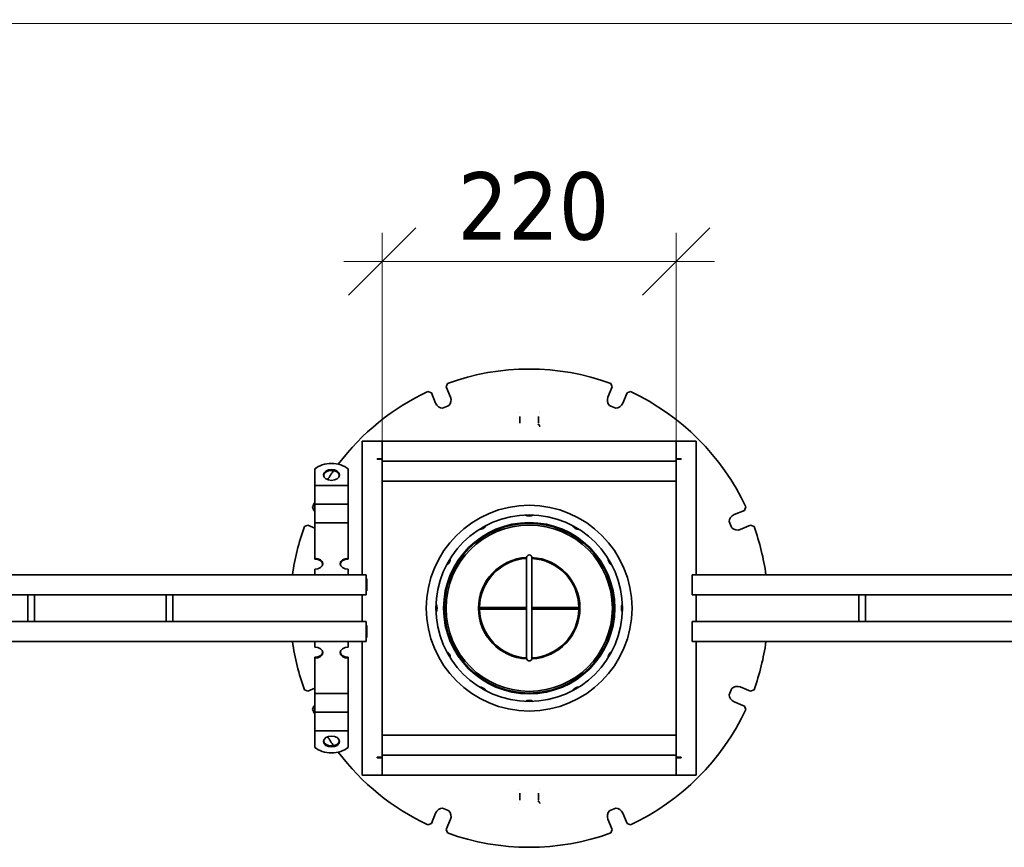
# Model space of a CAD drawing. Header units: millimetres. Extents: x -300186 to 535164, y -28581 to 763383.
# Tile 97 of 256: x 1148 to 1885, y 138632 to 139252. Entities that reach past the tile are written whole.
import ezdxf

# ---------------------------------------------------------------- set-up
doc = ezdxf.new("R2010")
doc.units = ezdxf.units.MM
doc.header["$LTSCALE"] = 10
doc.header["$PDSIZE"] = -4
doc.layers.add('Dimension (ISO)', color=5, linetype='Continuous', lineweight=9, true_color=0x0000ff)
doc.layers.add('Visible (ISO)', color=7, linetype='Continuous', lineweight=35)
doc.styles.add('Note Text (ISO)', font='tahoma.ttf')
doc.dimstyles.new('Default (ISO)', dxfattribs={"dimscale": 14.410965, "dimtxt": 3.5, "dimasz": 3.5, "dimexe": 1.5, "dimexo": 0, "dimgap": 1, "dimtad": 1, "dimrnd": 1e-08, "dimtxsty": 'Note Text (ISO)', "dimcen": 0.09, "dimdle": 10, "dimclrd": 256, "dimclre": 256, "dimclrt": 256, "dimazin": 2, "dimtfac": 1.001486, "dimtmove": 0, "dimatfit": 3, "dimfxl": 1, "dimtolj": 1, "dimlwd": -1, "dimlwe": -1, "dimarcsym": 0})

# ---------------------------------------------------------------- blocks, each defined once
blk = doc.blocks.new('_OBLIQUE')
at = {"color": 0, "linetype": 'ByBlock'}
blk.add_line((-0.5, -0.5), (0.5, 0.5), dxfattribs=at)
blk = doc.blocks.new('*D1048')
at = {"layer": 'Defpoints', "color": 0, "lineweight": -3, "transparency": 16777216}
for p in [(1639.25, 139070.53), (1419.25, 138921.11), (1639.25, 138921.11)]:
    blk.add_point(p, dxfattribs=at)
at = {"layer": 'Dimension (ISO)', "color": 0, "transparency": 16777216}
for p, q in [((1419.25, 138921.11), (1419.25, 139092.15)), ((1639.25, 138921.11), (1639.25, 139092.15)), ((1390.43, 139070.53), (1668.07, 139070.53))]:
    blk.add_line(p, q, dxfattribs=at)
at = {"layer": 'Dimension (ISO)', "color": 0, "transparency": 16777216, "xscale": 50.43837590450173, "yscale": 50.43837590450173, "zscale": 50.43837590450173, "rotation": 180}
blk.add_blockref('_OBLIQUE', (1419.25, 139070.53), dxfattribs=at)
at = {"layer": 'Dimension (ISO)', "color": 0, "transparency": 16777216, "xscale": 50.43837590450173, "yscale": 50.43837590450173, "zscale": 50.43837590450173}
blk.add_blockref('_OBLIQUE', (1639.25, 139070.53), dxfattribs=at)
at = {"layer": 'Dimension (ISO)', "color": 0, "transparency": 16777216, "insert": (1475.7, 139137.48), "char_height": 50.438, "attachment_point": 1, "style": 'Note Text (ISO)'}
blk.add_mtext('\\A1;220', dxfattribs=at)
blk = doc.blocks.new('*D1142')
at = {"layer": 'Defpoints', "color": 0, "lineweight": -3, "transparency": 16777216}
for p in [(-970.75, 139724.9), (2749.31, 139248.83), (2749.31, 139247.72)]:
    blk.add_point(p, dxfattribs=at)
at = {"layer": 'Dimension (ISO)', "color": 0, "transparency": 16777216}
for p, q in [((2749.31, 139247.72), (2749.31, 139320.89)), ((-970.75, 139263.24), (-970.75, 139176.78)), ((-999.57, 139248.83), (2778.13, 139248.83)), ((-970.75, 139248.83), (-999.57, 139248.83)), ((-941.93, 139248.83), (-913.1, 139248.83)), ((2720.49, 139248.83), (2691.67, 139248.83)), ((2749.31, 139248.83), (2778.13, 139248.83))]:
    blk.add_line(p, q, dxfattribs=at)
at = {"layer": 'Dimension (ISO)', "color": 0, "transparency": 16777216, "xscale": 50.43837590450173, "yscale": 50.43837590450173, "zscale": 50.43837590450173}
for p, rotation in [((-970.75, 139248.83), 270), ((2749.31, 139248.83), 90)]:
    blk.add_blockref('_OBLIQUE', p, dxfattribs=dict(at, rotation=rotation))
at = {"layer": 'Dimension (ISO)', "color": 0, "transparency": 16777216, "insert": (594.73, 139332.55), "char_height": 50.4384, "attachment_point": 1, "style": 'Note Text (ISO)'}
blk.add_mtext('\\A1;délka celkem 5,0 m', dxfattribs=at)

msp = doc.modelspace()

# ---------------------------------------------------------------- linework, layer by layer
at = {"layer": 'Visible (ISO)'}
for p, q in [((1467.099, 138976.842), (1468.21, 138979.382)), ((1591.405, 138976.842), (1590.294, 138979.382)), ((1453.43, 138973.26), (1456.012, 138972.249)), ((1456.012, 138972.249), (1459.227, 138964.489)), ((1467.099, 138976.842), (1470.313, 138969.081)), ((1588.191, 138969.081), (1591.405, 138976.842)), ((1602.492, 138972.249), (1599.277, 138964.489)), ((1605.073, 138973.26), (1602.492, 138972.249)), ((1521.256, 138957.228), (1521.252, 138957.241)), ((1407.252, 138936.112), (1404.252, 138936.112)), ((1404.252, 138836.112), (1404.252, 138936.112)), ((1407.252, 138936.112), (1419.252, 138936.112)), ((1419.252, 138936.112), (1419.252, 138923.012)), ((1419.252, 138936.112), (1639.252, 138936.112)), ((1419.252, 138933.112), (1419.252, 138924.112)), ((1639.252, 138936.112), (1651.252, 138936.112)), ((1639.252, 138923.012), (1639.252, 138936.112)), ((1639.252, 138933.112), (1639.252, 138924.112)), ((1654.252, 138936.112), (1651.252, 138936.112)), ((1654.252, 138936.112), (1654.252, 138836.112)), ((1415.502, 138923.012), (1419.252, 138923.012)), ((1415.502, 138922.612), (1415.502, 138923.012)), ((1415.502, 138922.612), (1416.252, 138922.612)), ((1419.252, 138922.612), (1416.252, 138922.612)), ((1419.252, 138921.112), (1419.252, 138923.012)), ((1419.252, 138921.112), (1419.252, 138701.112)), ((1419.252, 138921.112), (1639.252, 138921.112)), ((1639.252, 138923.012), (1643.002, 138923.012)), ((1639.252, 138923.012), (1639.252, 138921.112)), ((1639.252, 138922.612), (1642.252, 138922.612)), ((1639.252, 138701.112), (1639.252, 138921.112)), ((1643.002, 138922.612), (1642.252, 138922.612)), ((1643.002, 138923.012), (1643.002, 138922.612)), ((1368.752, 138915.313), (1368.752, 138904.068)), ((1393.752, 138915.313), (1393.752, 138904.068)), ((1368.752, 138904.068), (1368.752, 138902.988)), ((1393.752, 138904.068), (1393.752, 138902.988)), ((1419.252, 138906.112), (1639.252, 138906.112)), ((1368.752, 138896.715), (1368.752, 138902.988)), ((1393.752, 138902.988), (1368.752, 138902.988)), ((1368.752, 138896.715), (1368.752, 138893.217)), ((1393.752, 138896.715), (1393.752, 138902.988)), ((1393.752, 138896.715), (1393.752, 138893.217)), ((1368.752, 138893.217), (1368.752, 138889.003)), ((1368.752, 138882.73), (1368.752, 138889.003)), ((1393.752, 138889.003), (1368.752, 138889.003)), ((1393.752, 138893.217), (1393.752, 138889.003)), ((1393.752, 138882.73), (1393.752, 138889.003)), ((1368.114, 138884.351), (1367.104, 138886.933)), ((1368.752, 138884.087), (1368.114, 138884.351)), ((1368.752, 138882.73), (1368.752, 138879.232)), ((1393.752, 138882.73), (1393.752, 138879.232)), ((1682.63, 138881.137), (1690.39, 138884.351)), ((1691.4, 138886.933), (1690.39, 138884.351)), ((1368.752, 138879.232), (1368.752, 138875.018)), ((1368.752, 138868.745), (1368.752, 138875.018)), ((1393.752, 138875.018), (1368.752, 138875.018)), ((1393.752, 138879.232), (1393.752, 138875.018)), ((1393.752, 138868.745), (1393.752, 138875.018)), ((1360.982, 138872.154), (1363.522, 138873.265)), ((1363.522, 138873.265), (1368.752, 138871.099)), ((1368.752, 138868.745), (1368.752, 138865.247)), ((1393.752, 138868.745), (1393.752, 138865.247)), ((1687.222, 138870.051), (1694.982, 138873.265)), ((1694.982, 138873.265), (1697.522, 138872.154)), ((1368.752, 138865.247), (1368.752, 138862.113)), ((1368.752, 138862.113), (1368.752, 138848.486)), ((1393.752, 138865.247), (1393.752, 138862.113)), ((1393.752, 138862.113), (1393.752, 138848.486)), ((1368.752, 138847.754), (1368.752, 138848.486)), ((1393.752, 138848.486), (1393.752, 138847.754)), ((1527.314, 138848.949), (1527.314, 138841.095)), ((1531.314, 138841.095), (1531.314, 138848.949)), ((1368.752, 138840.302), (1368.752, 138836.112)), ((1393.752, 138840.302), (1393.752, 138836.112)), ((1527.314, 138841.095), (1527.314, 138781.573)), ((1531.314, 138781.573), (1531.314, 138841.095)), ((-955.748, 138836.112), (1404.252, 138836.112)), ((1407.252, 138836.112), (1404.252, 138836.112)), ((1407.252, 138836.112), (1407.252, 138821.112)), ((1407.752, 138833.112), (1407.752, 138824.112)), ((1654.252, 138836.112), (1651.252, 138836.112)), ((1651.252, 138821.112), (1651.252, 138836.112)), ((1651.252, 138824.112), (1651.252, 138833.112)), ((1654.252, 138836.112), (2125.934, 138836.112)), ((1404.252, 138821.112), (-955.748, 138821.112)), ((1154.002, 138801.112), (1154.002, 138821.112)), ((1159.002, 138801.112), (1159.002, 138821.112)), ((1257.502, 138801.112), (1257.502, 138821.112)), ((1262.502, 138801.112), (1262.502, 138821.112)), ((1404.252, 138821.112), (1407.252, 138821.112)), ((1404.252, 138801.112), (1404.252, 138821.112)), ((1651.252, 138821.112), (1654.252, 138821.112)), ((1654.252, 138821.112), (1654.252, 138801.112)), ((2124.341, 138821.112), (1654.252, 138821.112)), ((1776.002, 138801.112), (1776.002, 138821.112)), ((1781.002, 138801.112), (1781.002, 138821.112)), ((1495.327, 138811.737), (1491.327, 138811.737)), ((1491.327, 138811.737), (1491.327, 138810.487)), ((1495.327, 138810.487), (1491.327, 138810.487)), ((1495.327, 138810.487), (1495.327, 138811.737)), ((1495.327, 138811.737), (1527.314, 138811.737)), ((1527.314, 138810.487), (1495.327, 138810.487)), ((1531.314, 138811.737), (1563.301, 138811.737)), ((1563.301, 138810.487), (1531.314, 138810.487)), ((1567.247, 138811.737), (1563.301, 138811.737)), ((1563.301, 138811.737), (1563.301, 138810.487)), ((1563.301, 138810.487), (1567.247, 138810.487)), ((-955.748, 138801.112), (1404.252, 138801.112)), ((1407.252, 138801.112), (1404.252, 138801.112)), ((1407.252, 138801.112), (1407.252, 138786.112)), ((1654.252, 138801.112), (1651.252, 138801.112)), ((1651.252, 138786.112), (1651.252, 138801.112)), ((1654.252, 138801.112), (2122.216, 138801.112)), ((1407.752, 138798.112), (1407.752, 138789.112)), ((1651.252, 138789.112), (1651.252, 138798.112)), ((1404.252, 138786.112), (-955.748, 138786.112)), ((1368.752, 138781.922), (1368.752, 138786.112)), ((1393.752, 138781.922), (1393.752, 138786.112)), ((1404.252, 138786.112), (1407.252, 138786.112)), ((1404.252, 138686.112), (1404.252, 138786.112)), ((1651.252, 138786.112), (1654.252, 138786.112)), ((1654.252, 138786.112), (1654.252, 138686.112)), ((2120.623, 138786.112), (1654.252, 138786.112)), ((1527.314, 138781.573), (1527.314, 138773.662)), ((1531.314, 138773.662), (1531.314, 138781.573)), ((1368.752, 138773.738), (1368.752, 138774.469)), ((1368.752, 138760.11), (1368.752, 138773.738)), ((1393.752, 138774.469), (1393.752, 138773.738)), ((1393.752, 138760.11), (1393.752, 138773.738)), ((1368.752, 138756.976), (1368.752, 138760.11)), ((1368.752, 138753.478), (1368.752, 138756.976)), ((1393.752, 138756.976), (1393.752, 138760.11)), ((1393.752, 138753.478), (1393.752, 138756.976)), ((1363.522, 138748.958), (1360.982, 138750.069)), ((1368.752, 138751.125), (1363.522, 138748.958)), ((1368.752, 138753.478), (1368.752, 138747.205)), ((1393.752, 138753.478), (1393.752, 138747.205)), ((1694.982, 138748.958), (1687.222, 138752.173)), ((1697.522, 138750.069), (1694.982, 138748.958)), ((1368.752, 138742.991), (1368.752, 138747.205)), ((1368.752, 138747.205), (1393.752, 138747.205)), ((1368.752, 138739.493), (1368.752, 138742.991)), ((1393.752, 138742.991), (1393.752, 138747.205)), ((1393.752, 138739.493), (1393.752, 138742.991)), ((1367.104, 138735.29), (1368.114, 138737.872)), ((1368.114, 138737.872), (1368.752, 138738.136)), ((1368.752, 138739.493), (1368.752, 138733.22)), ((1393.752, 138739.493), (1393.752, 138733.22)), ((1682.63, 138741.086), (1690.39, 138737.872)), ((1690.39, 138737.872), (1691.4, 138735.29)), ((1368.752, 138729.006), (1368.752, 138733.22)), ((1368.752, 138733.22), (1393.752, 138733.22)), ((1368.752, 138725.508), (1368.752, 138729.006)), ((1393.752, 138729.006), (1393.752, 138733.22)), ((1393.752, 138725.508), (1393.752, 138729.006)), ((1368.752, 138725.508), (1368.752, 138719.235)), ((1368.752, 138718.155), (1368.752, 138719.235)), ((1368.752, 138719.235), (1393.752, 138719.235)), ((1393.752, 138725.508), (1393.752, 138719.235)), ((1393.752, 138718.155), (1393.752, 138719.235)), ((1368.752, 138706.91), (1368.752, 138718.155)), ((1393.752, 138706.91), (1393.752, 138718.155)), ((1419.252, 138716.112), (1639.252, 138716.112)), ((1415.502, 138699.212), (1415.502, 138699.612)), ((1415.502, 138699.612), (1416.252, 138699.612)), ((1419.252, 138699.212), (1415.502, 138699.212)), ((1419.252, 138699.612), (1416.252, 138699.612)), ((1419.252, 138699.212), (1419.252, 138701.112)), ((1419.252, 138701.112), (1639.252, 138701.112)), ((1419.252, 138699.212), (1419.252, 138686.112)), ((1419.252, 138698.112), (1419.252, 138689.112)), ((1639.252, 138701.112), (1639.252, 138699.212)), ((1639.252, 138699.612), (1642.252, 138699.612)), ((1639.252, 138686.112), (1639.252, 138699.212)), ((1643.002, 138699.212), (1639.252, 138699.212)), ((1639.252, 138698.112), (1639.252, 138689.112)), ((1643.002, 138699.612), (1642.252, 138699.612)), ((1643.002, 138699.612), (1643.002, 138699.212)), ((1404.252, 138686.112), (1407.252, 138686.112)), ((1419.252, 138686.112), (1407.252, 138686.112)), ((1639.252, 138686.112), (1419.252, 138686.112)), ((1651.252, 138686.112), (1639.252, 138686.112)), ((1651.252, 138686.112), (1654.252, 138686.112)), ((1521.257, 138675.182), (1521.252, 138675.196)), ((1537.252, 138675.196), (1537.247, 138675.182)), ((1537.252, 138664.982), (1537.249, 138664.989)), ((1459.227, 138657.734), (1456.012, 138649.974)), ((1467.099, 138645.382), (1470.313, 138653.142)), ((1588.191, 138653.142), (1591.405, 138645.382)), ((1602.492, 138649.974), (1599.277, 138657.734)), ((1456.012, 138649.974), (1453.43, 138648.963)), ((1605.073, 138648.963), (1602.492, 138649.974)), ((1468.21, 138642.842), (1467.099, 138645.382)), ((1591.405, 138645.382), (1590.294, 138642.842))]:
    msp.add_line(p, q, dxfattribs=at)
at = {"layer": 'Visible (ISO)', "flags": 128}
msp.add_lwpolyline([(1537.252, 138947.028), (1537.252, 138947.028), (1537.252, 138947.028), (1537.252, 138947.029), (1537.251, 138947.029), (1537.251, 138947.029), (1537.251, 138947.03), (1537.251, 138947.03), (1537.251, 138947.031), (1537.251, 138947.031), (1537.251, 138947.031), (1537.251, 138947.032), (1537.251, 138947.032), (1537.25, 138947.032), (1537.25, 138947.033), (1537.25, 138947.033), (1537.25, 138947.033), (1537.25, 138947.034), (1537.25, 138947.034), (1537.25, 138947.034), (1537.25, 138947.035), (1537.249, 138947.035), (1537.249, 138947.035), (1537.249, 138947.035), (1537.249, 138947.035)], dxfattribs=at)
at = {"layer": 'Visible (ISO)'}
for radius in [77, 69.8, 64.078, 63.5, 62.25]:
    msp.add_circle((1529.252, 138811.112), radius, dxfattribs=at)
for centre, radius, start, end in [((1529.252, 138811.112), 179, 70.061038, 109.938962), ((1529.252, 138811.112), 179, 115.061038, 142.993026), ((1529.252, 138811.112), 179, 25.061038, 64.938962), ((1464.77, 138966.785), 6, 202.5, 267.135751), ((1529.26, 138811.093), 163.119, 111.597166, 113.402834), ((1464.77, 138966.785), 6, 317.864249, 22.5), ((1593.734, 138966.785), 6, 157.5, 222.135751), ((1529.244, 138811.093), 163.119, 66.597166, 68.402834), ((1593.734, 138966.785), 6, 272.864249, 337.5), ((1529.252, 138811.112), 179, 144.874959, 147.486757), ((1529.252, 138811.112), 179, 153.720956, 154.938962), ((1529.252, 138886.112), 6, 241.238274, 298.761623), ((1684.926, 138875.594), 6, 112.5, 177.135751), ((1529.233, 138811.104), 163.119, 21.597166, 23.402834), ((1529.252, 138811.112), 179, 160.061038, 171.971563), ((1491.752, 138876.064), 6, 271.237539, 328.76234), ((1566.752, 138876.064), 6, 211.238816, 268.761127), ((1684.926, 138875.594), 6, 227.864249, 292.5), ((1529.252, 138811.112), 179, 8.028437, 19.938962), ((1464.3, 138848.612), 6, 301.236807, 358.763086), ((1529.252, 138811.112), 38, 92.91883, 267.17395), ((1529.252, 138811.112), 37.228, 92.984354, 179.038054), ((1529.314, 138848.949), 2, 0, 180), ((1529.252, 138811.112), 38, 273.015084, 86.894075), ((1529.252, 138811.112), 37.228, 0.961946, 86.825214), ((1594.204, 138848.612), 6, 181.239018, 238.760986), ((1454.252, 138811.112), 6, 331.236274, 28.763662), ((1529.252, 138811.112), 37.228, 180.961946, 267.015646), ((1529.252, 138811.112), 37.228, 273.174786, 359.038054), ((1604.252, 138811.112), 6, 151.238827, 208.761237), ((1529.252, 138811.112), 179, 188.028464, 199.938962), ((1529.252, 138811.112), 179, 340.061038, 351.971536), ((1464.3, 138773.612), 6, 1.236083, 58.763913), ((1594.204, 138773.612), 6, 121.238294, 178.761813), ((1529.314, 138773.662), 2, 180, 0), ((1491.752, 138746.16), 6, 31.236285, 88.763772), ((1566.752, 138746.16), 6, 91.237562, 148.76256), ((1529.233, 138811.119), 163.119, 336.597166, 338.402834), ((1684.926, 138746.63), 6, 67.5, 132.135751), ((1529.252, 138736.112), 6, 61.236826, 118.763277), ((1684.926, 138746.63), 6, 182.864249, 247.5), ((1529.252, 138811.112), 179, 205.061038, 206.279044), ((1529.252, 138811.112), 179, 295.061038, 334.938962), ((1529.252, 138811.112), 179, 212.513269, 215.12507), ((1529.252, 138811.112), 179, 217.007003, 244.938962), ((1464.77, 138655.438), 6, 92.864249, 157.5), ((1529.26, 138811.13), 163.119, 246.597166, 248.402834), ((1529.244, 138811.13), 163.119, 291.597166, 293.402834), ((1593.734, 138655.438), 6, 22.5, 87.135751), ((1464.77, 138655.438), 6, 337.5, 42.135751), ((1593.734, 138655.438), 6, 137.864249, 202.5), ((1529.252, 138811.112), 179, 250.061038, 289.938962)]:
    msp.add_arc(centre, radius, start, end, dxfattribs=at)
for centre, major_axis, start_param, end_param in [((1381.252, 138908.501), (-16, 0), 3.8157232, 5.6090548), ((1381.252, 138910.157), (6, 0), 0.0894834, 3.0521092), ((1368.752, 138844.394), (6, 0), 4.712389, 7.8539816), ((1368.752, 138843.662), (6, 0), 0.0894834, 1.5707963), ((1393.752, 138844.394), (-6, 0), 4.712389, 7.8539816), ((1393.752, 138843.662), (-6, 0), 4.712389, 6.1937019), ((1368.752, 138777.83), (6, 0), 4.712389, 7.8539816), ((1368.752, 138778.561), (6, 0), 4.712389, 6.1937019), ((1393.752, 138777.83), (-6, 0), 4.712389, 7.8539816), ((1393.752, 138778.561), (-6, 0), 0.0894834, 1.5707963), ((1381.252, 138713.722), (16, 0), 3.8157232, 5.6090548), ((1381.252, 138712.066), (-6, 0), 0.0894834, 3.0521092)]:
    msp.add_ellipse(centre, major_axis=major_axis, ratio=0.6819984, start_param=start_param, end_param=end_param, dxfattribs=at)
for centre, major_axis in [((1381.252, 138910.888), (-6, 0)), ((1381.252, 138711.335), (6, 0))]:
    msp.add_ellipse(centre, major_axis=major_axis, ratio=0.6819984, dxfattribs=at)
for points in [[(1537.252, 138957.241), (1537.25, 138957.237), (1537.249, 138957.233), (1537.247, 138957.228)], [(1536.439, 138948.81), (1536.357, 138948.755), (1536.001, 138948.519), (1535.626, 138948.27)], [(1537.065, 138947.566), (1537.126, 138947.402), (1537.187, 138947.222), (1537.248, 138947.039)], [(1521.252, 138664.982), (1521.253, 138664.986), (1521.255, 138664.991), (1521.256, 138664.995)], [(1536.439, 138666.763), (1536.356, 138666.708), (1536.001, 138666.472), (1535.626, 138666.223)], [(1537.066, 138665.521), (1537.129, 138665.352), (1537.189, 138665.17), (1537.249, 138664.989)]]:
    msp.add_open_spline(points, degree=3, dxfattribs=at)
for points, knots in [([(1522.252, 138954.7), (1522.252, 138954.431), (1522.252, 138953.544), (1522.252, 138951.945), (1522.252, 138950.477), (1522.252, 138949.84), (1522.252, 138949.57)], [-0.65968217, -0.65968217, -0.65968217, -0.65968217, -0.50619766, -0.30371786, -0.20247796, -0.04897555, -0.04897555, -0.04897555, -0.04897555]), ([(1536.252, 138949.57), (1536.252, 138949.84), (1536.252, 138950.222), (1536.252, 138950.67), (1536.252, 138951.263), (1536.252, 138951.971), (1536.252, 138952.64), (1536.252, 138952.64), (1536.252, 138952.64), (1536.252, 138952.64), (1536.252, 138953.308), (1536.252, 138953.937), (1536.252, 138954.388), (1536.252, 138954.388), (1536.252, 138954.388), (1536.252, 138954.388), (1536.252, 138954.504), (1536.252, 138954.609), (1536.252, 138954.7)], [-0.65967985, -0.65967985, -0.65967985, -0.65967985, -0.50619787, -0.50619787, -0.50619787, -0.30370046, -0.30370046, -0.30370046, -0.30369814, -0.30369814, -0.30369814, -0.10123222, -0.10123222, -0.10123222, -0.10122371, -0.10122371, -0.10122371, -0.0488606, -0.0488606, -0.0488606, -0.0488606]), ([(1536.439, 138948.81), (1536.515, 138948.666), (1536.617, 138948.503), (1536.782, 138948.214), (1536.837, 138948.112), (1536.946, 138947.874), (1537.001, 138947.739), (1537.065, 138947.566)], [-0.20615277, -0.20615277, -0.20615277, -0.20615277, -0.12832555, -0.12832555, -0.08466844, -0.08466844, -0.0412306, -0.0412306, -0.0412306, -0.0412306]), ([(1522.252, 138672.654), (1522.252, 138672.383), (1522.252, 138671.749), (1522.252, 138670.282), (1522.252, 138668.684), (1522.252, 138667.794), (1522.252, 138667.523)], [-0.65963581, -0.65963581, -0.65963581, -0.65963581, -0.50618062, -0.4049445, -0.20247225, -0.04894157, -0.04894157, -0.04894157, -0.04894157]), ([(1536.252, 138667.523), (1536.252, 138667.793), (1536.252, 138668.175), (1536.252, 138668.624), (1536.252, 138669.216), (1536.252, 138669.925), (1536.252, 138670.594), (1536.252, 138670.594), (1536.252, 138670.594), (1536.252, 138670.594), (1536.252, 138671.262), (1536.252, 138671.891), (1536.252, 138672.341), (1536.252, 138672.341), (1536.252, 138672.341), (1536.252, 138672.341), (1536.252, 138672.458), (1536.252, 138672.562), (1536.252, 138672.654)], [-0.65968104, -0.65968104, -0.65968104, -0.65968104, -0.5061977, -0.5061977, -0.5061977, -0.3037004, -0.3037004, -0.3037004, -0.30369804, -0.30369804, -0.30369804, -0.10123219, -0.10123219, -0.10123219, -0.10122374, -0.10122374, -0.10122374, -0.04886196, -0.04886196, -0.04886196, -0.04886196]), ([(1536.44, 138666.763), (1536.52, 138666.609), (1536.633, 138666.441), (1536.737, 138666.252), (1536.791, 138666.156), (1536.839, 138666.06), (1536.887, 138665.955), (1536.892, 138665.945), (1536.897, 138665.934), (1536.902, 138665.923), (1536.955, 138665.806), (1537.008, 138665.678), (1537.066, 138665.521)], [-0.20614722, -0.20614722, -0.20614722, -0.20614722, -0.12820653, -0.12820653, -0.12820653, -0.08857845, -0.08857845, -0.08857845, -0.08446717, -0.08446717, -0.08446717, -0.0412295, -0.0412295, -0.0412295, -0.0412295])]:
    msp.add_open_spline(points, degree=3, knots=knots, dxfattribs=at)

# ---------------------------------------------------------------- dimensions: what is measured, and where the dimension line sits
at = {"layer": 'Dimension (ISO)', "color": 0}
dim = msp.add_linear_dim(base=(2749.31, 139248.832), p1=(-970.748, 139724.898), p2=(2749.31, 139247.717), text='délka celkem 5,0 m', dimstyle='Default (ISO)', override={"dimexe": 5, "dimblk1": 'OBLIQUE', "dimblk2": 'OBLIQUE', "dimsah": 1, "dimdle": 2, "dimclrd": 0, "dimclre": 0, "dimclrt": 0, "dimtofl": 0, "dimatfit": 1, "dimfxlon": 1}, dxfattribs=at)
dim.commit()
dim.dimension.update_dxf_attribs({"geometry": '*D1142', "text_midpoint": (889.281, 139248.832), "dimtype": 160})
dim = msp.add_linear_dim(base=(1639.252, 139070.53), p1=(1419.252, 138921.112), p2=(1639.252, 138921.112), angle=180, dimstyle='Default (ISO)', override={"dimgap": 1, "dimdec": 2, "dimblk1": 'OBLIQUE', "dimblk2": 'OBLIQUE', "dimsah": 1, "dimdle": 2, "dimclrd": 0, "dimclre": 0, "dimclrt": 0, "dimtol": 0, "dimlim": 0, "dimtp": 0, "dimtm": 0, "dimtdec": 2, "dimtofl": 0, "dimatfit": 1}, dxfattribs=at)
dim.commit()
dim.dimension.update_dxf_attribs({"geometry": '*D1048', "text_midpoint": (1529.252, 139070.53), "dimtype": 160})

doc.saveas('drawing.dxf')
